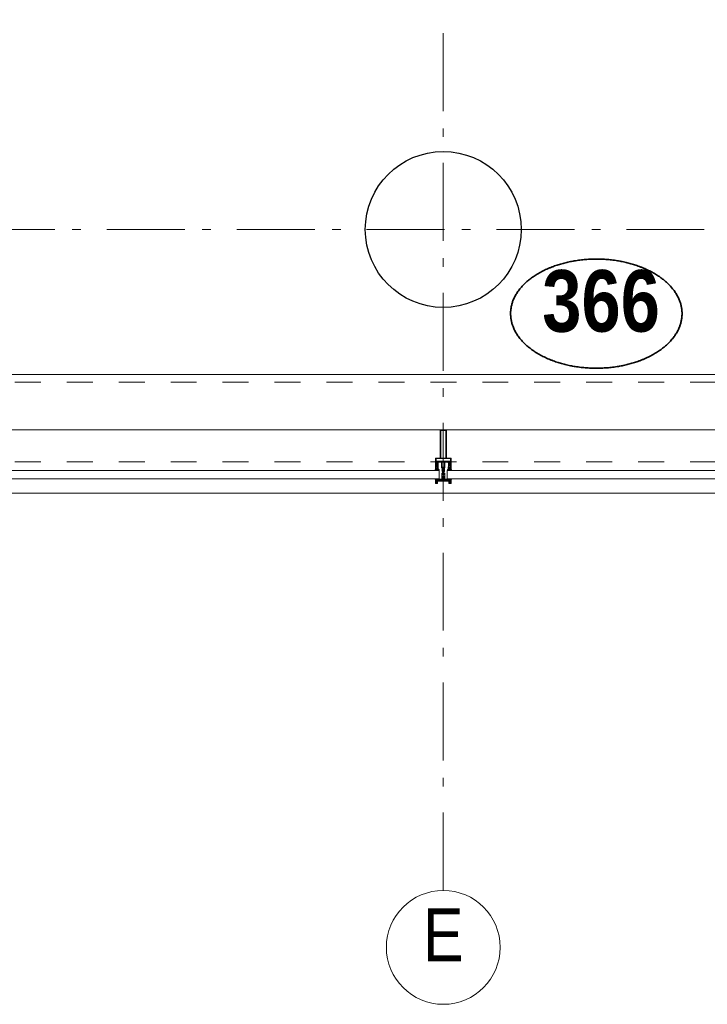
# Model space of a CAD drawing. Header units: millimetres. Extents: x 45699 to 251499, y 244 to 86446.
# Tile 152 of 240: x 239771 to 241977, y 6555 to 9713. Entities that reach past the tile are written whole.
import ezdxf
from ezdxf.enums import TextEntityAlignment as Align

# ---------------------------------------------------------------- set-up
doc = ezdxf.new("R2010")
doc.units = ezdxf.units.MM
doc.header["$LTSCALE"] = 400
doc.linetypes.add('STYLE_01', pattern=[0.416641, 0.208282, -0.208359])
doc.linetypes.add('STYLE_06', pattern=[1.041641, 0.625, -0.208282, 0.069427, -0.138931])
for name, color, linetype, lineweight in [('Detailaanduiding', 5, 'Continuous', 70), ('mat-beton (ihwg)', 5, 'Continuous', 25), ('mat-glas', 140, 'Continuous', 15), ('None', 7, 'Continuous', 9)]:
    doc.layers.add(name, color=color, linetype=linetype, lineweight=lineweight)
doc.styles.add('Arial Narrow', font='ARIALN.TTF', dxfattribs={"height": 222.25})
doc.styles.add('Arial Narrow (bold)', font='ARIALNB.TTF', dxfattribs={"height": 172.861111})
doc.styles.get("Standard").update_dxf_attribs({"font": 'arial.ttf'})

# ---------------------------------------------------------------- blocks, each defined once
blk = doc.blocks.new('*U584')
at = {"layer": 'None', "color": 8, "linetype": 'Continuous', "lineweight": 9, "flags": 128}
for points in [[(52231.2, -35283), (52231.2, -35283, 0.390793), (52232.8, -35281.7), (52232.8, -35281.7, 0.390793), (52231.6, -35280), (52231.6, -35280, -0.352623), (52230.1, -35278.1), (52230.1, -35271.3), (52230.1, -35271.3, 0.414214), (52229.8, -35271), (52228.5, -35271), (52228, -35271.2), (52228, -35271.2, -0.520293), (52227.7, -35271), (52227.7, -35268.3), (52227.9, -35268.2), (52227.9, -35266.2), (52227.9, -35266.2, -0.577863), (52227.9, -35265.9), (52228, -35265.9), (52228, -35265.9, 0.366605), (52228.3, -35265.7), (52228.3, -35265.7, 0.366605), (52228.1, -35265.3), (52228.1, -35265.3, -0.130834), (52226.8, -35264.3), (52226.8, -35264.3, 0.439074), (52225.3, -35264.3), (52225.3, -35264.3, -0.133252), (52224, -35265.3), (52224, -35265.3, 0.366605), (52223.8, -35265.7), (52223.8, -35265.7, 0.366605), (52224.1, -35265.9), (52224.2, -35265.9), (52224.2, -35265.9, -0.577455), (52224.3, -35266.2), (52224.3, -35268.2), (52224.4, -35268.3), (52224.4, -35271), (52224.4, -35271, -0.52048), (52224.1, -35271.2), (52223.6, -35271), (52221.4, -35271), (52221.4, -35271, 0.414214), (52221.1, -35271.3), (52221.1, -35279.1), (52221.1, -35279.1, -0.255976), (52220.1, -35280.8), (52220.1, -35280.8, 0.749676), (52220.8, -35283), (52224.9, -35283), (52224.9, -35283, 0.414214), (52226.9, -35281), (52226.9, -35281, -0.402808), (52227.3, -35280.5), (52227.3, -35280.5, -0.402808), (52227.9, -35281), (52227.9, -35281, 0.233259), (52228.1, -35281.3), (52231.4, -35281.8), (52231.4, -35281.8, -0.419014), (52231.5, -35281.9), (52231.5, -35281.9, -0.419014), (52231.4, -35282), (52230.1, -35282), (52230.1, -35282, 0.414214), (52229.6, -35282.5), (52229.6, -35282.5, 0.414214), (52230.1, -35283)], [(52271.1, -35270.8), (52271.1, -35255), (52269.1, -35255), (52223, -35255), (52221.1, -35255), (52221.1, -35270.8), (52223.9, -35270.8), (52223.9, -35266.2), (52223.4, -35266.2), (52223.4, -35264.8), (52223.9, -35264.8), (52223.9, -35262.9), (52224.2, -35262.7), (52224.2, -35258.5), (52224.2, -35258.5, -0.414214), (52225.9, -35256.8), (52225.9, -35256.8), (52225.9, -35256.8, -0.414214), (52227.6, -35258.5), (52227.6, -35262.7), (52227.9, -35262.9), (52227.9, -35264.8), (52228.4, -35264.8), (52228.4, -35266.2), (52227.9, -35266.2), (52227.9, -35270.8), (52229.7, -35270.8), (52229.7, -35258), (52229.7, -35258, -0.414214), (52230.9, -35256.8), (52230.9, -35256.8), (52239.5, -35256.8), (52239.5, -35256.8, -0.414214), (52240.7, -35258), (52240.7, -35275), (52242.1, -35275), (52242.1, -35277.8), (52241.7, -35278.2), (52242.1, -35278.6), (52242.1, -35279.2), (52241.7, -35279.6), (52242.1, -35280), (52242.1, -35280.6), (52241.7, -35281), (52242.1, -35282), (52242.1, -35286.8), (52243.8, -35286.8), (52243.8, -35276), (52243.8, -35276, -0.414214), (52246, -35273.8), (52246.1, -35273.8), (52246.1, -35273.8, -0.414214), (52248.3, -35276), (52248.3, -35286.8), (52250, -35286.8), (52250, -35282), (52250.4, -35281), (52250, -35280.6), (52250, -35280), (52250.4, -35279.6), (52250, -35279.2), (52250, -35278.6), (52250.4, -35278.2), (52250, -35277.8), (52250, -35275), (52251.4, -35275), (52251.4, -35258), (52251.4, -35258, -0.414214), (52252.6, -35256.8), (52252.6, -35256.8), (52261.2, -35256.8), (52261.2, -35256.8, -0.414214), (52262.4, -35258), (52262.4, -35270.8), (52264.3, -35270.8), (52264.3, -35266.2), (52263.8, -35266.2), (52263.8, -35264.8), (52264.3, -35264.8), (52264.3, -35262.9), (52264.5, -35262.7), (52264.5, -35258.5), (52264.5, -35258.5, -0.414214), (52266.2, -35256.8), (52266.2, -35256.8), (52266.2, -35256.8, -0.414214), (52267.9, -35258.5), (52267.9, -35262.7), (52268.2, -35262.9), (52268.2, -35264.8), (52268.7, -35264.8), (52268.7, -35266.2), (52268.2, -35266.2), (52268.2, -35270.8)], [(52223.1, -35274.1), (52223.1, -35274.1, -0.414214), (52223.9, -35273.2), (52223.9, -35273.2, -0.414214), (52224.8, -35274.1), (52224.8, -35277), (52224.8, -35277, -0.414214), (52223.9, -35277.8), (52223.9, -35277.8, -0.414214), (52223.1, -35277)], [(52225.1, -35266, -0.29188), (52225.3, -35265.5), (52225.8, -35265.1), (52225.8, -35265.1, -0.344328), (52226.4, -35265.1), (52226.9, -35265.5), (52226.9, -35265.5, -0.29188), (52227, -35266), (52226.6, -35267.7), (52226.6, -35267.7, -0.348796), (52226.1, -35268.2), (52226.1, -35268.2, -0.348796), (52225.5, -35267.7), (52225.1, -35266)], [(52227.2, -35277.8, -0.414214), (52226.4, -35277), (52226.4, -35274.1), (52226.4, -35274.1, -0.414214), (52227.2, -35273.2), (52227.2, -35273.2, -0.414214), (52228.1, -35274.1), (52228.1, -35277), (52228.1, -35277, -0.414214), (52227.2, -35277.8)], [(52260.9, -35283), (52260.9, -35283, -0.390793), (52259.3, -35281.7), (52259.3, -35281.7, -0.390793), (52260.5, -35280), (52260.5, -35280, 0.352623), (52262.1, -35278.1), (52262.1, -35271.3), (52262.1, -35271.3, -0.414214), (52262.4, -35271), (52263.6, -35271), (52264.1, -35271.2), (52264.1, -35271.2, 0.520293), (52264.4, -35271), (52264.4, -35268.3), (52264.3, -35268.2), (52264.3, -35266.2), (52264.3, -35266.2, 0.577863), (52264.2, -35265.9), (52264.1, -35265.9), (52264.1, -35265.9, -0.366605), (52263.8, -35265.7), (52263.8, -35265.7, -0.366605), (52264, -35265.3), (52264, -35265.3, 0.130834), (52265.3, -35264.3), (52265.3, -35264.3, -0.439074), (52266.8, -35264.3), (52266.8, -35264.3, 0.133252), (52268.1, -35265.3), (52268.1, -35265.3, -0.366605), (52268.3, -35265.7), (52268.3, -35265.7, -0.366605), (52268, -35265.9), (52267.9, -35265.9), (52267.9, -35265.9, 0.577455), (52267.9, -35266.2), (52267.9, -35268.2), (52267.7, -35268.3), (52267.7, -35271), (52267.7, -35271, 0.52048), (52268, -35271.2), (52268.5, -35271), (52270.8, -35271), (52270.8, -35271, -0.414214), (52271.1, -35271.3), (52271.1, -35279.1), (52271.1, -35279.1, 0.255976), (52272, -35280.8), (52272, -35280.8, -0.749676), (52271.3, -35283), (52267.3, -35283), (52267.3, -35283, -0.414214), (52265.3, -35281), (52265.3, -35281, 0.402808), (52264.8, -35280.5), (52264.8, -35280.5, 0.402808), (52264.3, -35281), (52264.3, -35281, -0.233259), (52264, -35281.3), (52260.7, -35281.8), (52260.7, -35281.8, 0.419014), (52260.6, -35281.9), (52260.6, -35281.9, 0.419014), (52260.7, -35282), (52262, -35282), (52262, -35282, -0.414214), (52262.5, -35282.5), (52262.5, -35282.5, -0.414214), (52262, -35283)], [(52264.9, -35277.8, 0.414214), (52265.8, -35277), (52265.8, -35274.1), (52265.8, -35274.1, 0.414214), (52264.9, -35273.2), (52264.9, -35273.2, 0.414214), (52264.1, -35274.1), (52264.1, -35277), (52264.1, -35277, 0.414214), (52264.9, -35277.8)], [(52267, -35266, 0.29188), (52266.9, -35265.5), (52266.4, -35265.1), (52266.4, -35265.1, 0.344328), (52265.8, -35265.1), (52265.3, -35265.5), (52265.3, -35265.5, 0.29188), (52265.1, -35266), (52265.5, -35267.7), (52265.5, -35267.7, 0.348796), (52266.1, -35268.2), (52266.1, -35268.2, 0.348796), (52266.6, -35267.7), (52267, -35266)], [(52269.1, -35274.1), (52269.1, -35274.1, 0.414214), (52268.2, -35273.2), (52268.2, -35273.2, 0.414214), (52267.4, -35274.1), (52267.4, -35277), (52267.4, -35277, 0.414214), (52268.2, -35277.8), (52268.2, -35277.8, 0.414214), (52269.1, -35277)], [(52225.3, -35280), (52225.3, -35280, -0.552342), (52225.9, -35281.2), (52225.9, -35281.2, -0.263556), (52224.2, -35282.2), (52220.7, -35282.2), (52220.7, -35282.2, -0.437017), (52220.4, -35281.9), (52220.4, -35281.9, -0.437017), (52220.7, -35281.6), (52220.7, -35281.6, 0.396568), (52222.4, -35280.3), (52222.4, -35280.3, -0.418874), (52222.9, -35279.8)], [(52266.8, -35280), (52266.8, -35280, 0.552342), (52266.2, -35281.2), (52266.2, -35281.2, 0.263556), (52267.9, -35282.2), (52271.4, -35282.2), (52271.4, -35282.2, 0.437017), (52271.7, -35281.9), (52271.7, -35281.9, 0.437017), (52271.4, -35281.6), (52271.4, -35281.6, -0.396568), (52269.7, -35280.3), (52269.7, -35280.3, 0.418874), (52269.2, -35279.8)]]:
    blk.add_lwpolyline(points, format="xyb", close=True, dxfattribs=at)
blk.add_lwpolyline([(52250.1, -35256.8), (52250.1, -35272.5), (52242, -35272.5), (52242, -35256.8)], close=True, dxfattribs=at)
blk = doc.blocks.new('*U585')
at = {"layer": 'None', "color": 7}
blk.add_blockref('*U584', (0, 0), dxfattribs=at)
blk = doc.blocks.new('*U586')
at = {"layer": 'None', "color": 8, "linetype": 'Continuous', "lineweight": 9, "flags": 128}
for points in [[(52236.1, -35153), (52256.1, -35153), (52256.1, -35243), (52271.1, -35243), (52271.1, -35255), (52221.1, -35255), (52221.1, -35243), (52236.1, -35243)], [(52238.1, -35155), (52238.1, -35243), (52254.1, -35243), (52254.1, -35155)], [(52254.1, -35245), (52238.1, -35245), (52223.1, -35245), (52223.1, -35253), (52269.1, -35253), (52269.1, -35245)]]:
    blk.add_lwpolyline(points, close=True, dxfattribs=at)
blk = doc.blocks.new('*U587')
at = {"layer": 'None', "color": 7}
for name in ['*U586', '*U585']:
    blk.add_blockref(name, (0, 0), dxfattribs=at)
blk = doc.blocks.new('*U588')
at = {"layer": 'None', "color": 8, "linetype": 'Continuous', "lineweight": 9}
for p, q in [((52222.1, -35313.1), (52223.1, -35317.1)), ((52244.1, -35313.1), (52222.1, -35313.1)), ((52223.1, -35317.1), (52222.1, -35318.1)), ((52222.1, -35318.1), (52223.1, -35320.1)), ((52223.1, -35320.1), (52224.1, -35321.1)), ((52224.1, -35321.1), (52224.1, -35323.1)), ((52224.1, -35323.1), (52225.1, -35323.1)), ((52225.1, -35316.1), (52226.1, -35315.1)), ((52225.1, -35322.1), (52225.1, -35316.1)), ((52225.1, -35323.1), (52225.1, -35322.1)), ((52226.1, -35315.1), (52266.1, -35315.1)), ((52246.1, -35311.1), (52244.1, -35312.1)), ((52244.1, -35312.1), (52244.1, -35313.1)), ((52247.1, -35312.1), (52246.1, -35311.1)), ((52247.1, -35313.1), (52247.1, -35312.1)), ((52269.1, -35313.1), (52247.1, -35313.1)), ((52266.1, -35315.1), (52266.1, -35316.1)), ((52266.1, -35316.1), (52266.1, -35322.1)), ((52266.1, -35322.1), (52266.1, -35323.1)), ((52266.1, -35323.1), (52267.1, -35323.1)), ((52267.1, -35323.1), (52268.1, -35321.1)), ((52268.1, -35317.1), (52269.1, -35313.1)), ((52269.1, -35318.1), (52268.1, -35317.1)), ((52268.1, -35320.1), (52269.1, -35318.1)), ((52268.1, -35321.1), (52268.1, -35320.1))]:
    blk.add_line(p, q, dxfattribs=at)
at = {"layer": 'None', "color": 8, "linetype": 'Continuous', "lineweight": 9, "flags": 128}
blk.add_lwpolyline([(52269.1, -35313.1), (52247.1, -35313.1), (52247.1, -35312.1), (52246.1, -35311.1), (52244.1, -35312.1), (52244.1, -35313.1), (52222.1, -35313.1), (52223.1, -35317.1), (52223.1, -35317.1), (52223.1, -35317.1), (52222.1, -35318.1), (52222.1, -35318.1), (52223.1, -35320.1), (52224.1, -35321.1), (52224.1, -35323.1), (52225.1, -35323.1), (52225.1, -35323.1), (52225.1, -35322.1), (52225.1, -35316.1), (52226.1, -35315.1), (52266.1, -35315.1), (52266.1, -35316.1), (52266.1, -35322.1), (52266.1, -35323.1), (52267.1, -35323.1), (52267.1, -35323.1), (52268.1, -35321.1), (52268.1, -35320.1), (52269.1, -35318.1), (52269.1, -35318.1), (52268.1, -35317.1), (52268.1, -35317.1), (52268.1, -35317.1)], close=True, dxfattribs=at)
at = {"layer": 'None', "color": 0, "flags": 1}
blk.add_attdef('GRUPPE', (52222.1, -35330.8), '', height=4.23, dxfattribs=at)
blk = doc.blocks.new('*U589')
at = {"layer": 'None', "color": 8, "linetype": 'Continuous', "lineweight": 9}
for p, q in [((52243.1, -35291.1), (52241.1, -35291.1)), ((52241.1, -35291.1), (52241.1, -35308.1)), ((52242.1, -35293.1), (52243.1, -35293.1)), ((52242.1, -35296.1), (52242.1, -35293.1)), ((52243.1, -35297.1), (52242.1, -35296.1)), ((52242.1, -35303.1), (52243.1, -35302.1)), ((52242.1, -35307.1), (52242.1, -35303.1)), ((52244.1, -35290.1), (52243.1, -35291.1)), ((52243.1, -35293.1), (52245.1, -35293.1)), ((52243.1, -35296.1), (52243.1, -35297.1)), ((52244.1, -35296.1), (52243.1, -35296.1)), ((52243.1, -35302.1), (52245.1, -35300.1)), ((52245.1, -35279.1), (52244.1, -35280.1)), ((52244.1, -35280.1), (52244.1, -35281.1)), ((52244.1, -35281.1), (52244.1, -35283.1)), ((52244.1, -35283.1), (52244.1, -35284.1)), ((52244.1, -35284.1), (52244.1, -35286.1)), ((52244.1, -35286.1), (52244.1, -35288.1)), ((52244.1, -35288.1), (52244.1, -35289.1)), ((52244.1, -35289.1), (52244.1, -35290.1)), ((52246.1, -35295.1), (52244.1, -35296.1)), ((52246.1, -35278.1), (52245.1, -35279.1)), ((52245.1, -35280.1), (52246.1, -35279.1)), ((52245.1, -35282.1), (52245.1, -35280.1)), ((52245.1, -35283.1), (52245.1, -35282.1)), ((52245.1, -35284.1), (52245.1, -35283.1)), ((52245.1, -35286.1), (52245.1, -35284.1)), ((52245.1, -35288.1), (52245.1, -35286.1)), ((52245.1, -35290.1), (52245.1, -35288.1)), ((52246.1, -35291.1), (52245.1, -35290.1)), ((52245.1, -35293.1), (52246.1, -35292.1)), ((52245.1, -35300.1), (52247.1, -35300.1)), ((52247.1, -35279.1), (52246.1, -35278.1)), ((52246.1, -35279.1), (52247.1, -35280.1)), ((52247.1, -35290.1), (52246.1, -35291.1)), ((52246.1, -35292.1), (52248.1, -35293.1)), ((52248.1, -35296.1), (52246.1, -35295.1)), ((52248.1, -35280.1), (52247.1, -35279.1)), ((52247.1, -35280.1), (52247.1, -35282.1)), ((52247.1, -35282.1), (52247.1, -35283.1)), ((52247.1, -35283.1), (52247.1, -35284.1)), ((52247.1, -35284.1), (52247.1, -35286.1)), ((52247.1, -35286.1), (52247.1, -35287.1)), ((52247.1, -35287.1), (52247.1, -35288.1)), ((52247.1, -35288.1), (52247.1, -35290.1)), ((52247.1, -35300.1), (52249.1, -35302.1)), ((52248.1, -35281.1), (52248.1, -35280.1)), ((52248.1, -35283.1), (52248.1, -35281.1)), ((52248.1, -35284.1), (52248.1, -35283.1)), ((52248.1, -35286.1), (52248.1, -35284.1)), ((52248.1, -35288.1), (52248.1, -35286.1)), ((52248.1, -35289.1), (52248.1, -35288.1)), ((52248.1, -35290.1), (52248.1, -35289.1)), ((52249.1, -35291.1), (52248.1, -35290.1)), ((52248.1, -35293.1), (52249.1, -35293.1)), ((52249.1, -35296.1), (52248.1, -35296.1)), ((52251.1, -35291.1), (52249.1, -35291.1)), ((52249.1, -35293.1), (52250.1, -35293.1)), ((52249.1, -35297.1), (52249.1, -35296.1)), ((52250.1, -35296.1), (52249.1, -35297.1)), ((52249.1, -35302.1), (52250.1, -35303.1)), ((52250.1, -35293.1), (52250.1, -35296.1)), ((52250.1, -35303.1), (52250.1, -35307.1)), ((52251.1, -35308.1), (52251.1, -35291.1)), ((52241.1, -35308.1), (52241.1, -35309.1)), ((52241.1, -35309.1), (52242.1, -35309.1)), ((52243.1, -35307.1), (52242.1, -35307.1)), ((52242.1, -35309.1), (52243.1, -35309.1)), ((52243.1, -35308.1), (52243.1, -35307.1)), ((52243.1, -35309.1), (52243.1, -35308.1)), ((52249.1, -35307.1), (52249.1, -35308.1)), ((52250.1, -35307.1), (52249.1, -35307.1)), ((52249.1, -35308.1), (52249.1, -35309.1)), ((52249.1, -35309.1), (52250.1, -35309.1)), ((52250.1, -35309.1), (52251.1, -35309.1)), ((52251.1, -35309.1), (52251.1, -35308.1))]:
    blk.add_line(p, q, dxfattribs=at)
at = {"layer": 'None', "color": 8, "linetype": 'Continuous', "lineweight": 9, "flags": 128}
for points in [[(52241.1, -35291.1), (52241.1, -35308.1), (52241.1, -35309.1), (52242.1, -35309.1), (52243.1, -35309.1), (52243.1, -35308.1), (52243.1, -35307.1), (52243.1, -35307.1), (52242.1, -35307.1), (52242.1, -35303.1), (52243.1, -35302.1), (52245.1, -35300.1), (52247.1, -35300.1), (52249.1, -35302.1), (52250.1, -35303.1), (52250.1, -35307.1), (52249.1, -35307.1), (52249.1, -35307.1), (52249.1, -35308.1), (52249.1, -35309.1), (52250.1, -35309.1), (52251.1, -35309.1), (52251.1, -35308.1), (52251.1, -35291.1), (52249.1, -35291.1), (52248.1, -35290.1), (52248.1, -35289.1), (52248.1, -35288.1), (52248.1, -35286.1), (52248.1, -35284.1), (52248.1, -35284.1), (52248.1, -35284.1), (52248.1, -35283.1), (52248.1, -35281.1), (52248.1, -35280.1), (52247.1, -35279.1), (52247.1, -35279.1), (52246.1, -35278.1), (52245.1, -35279.1), (52245.1, -35279.1), (52244.1, -35280.1), (52244.1, -35281.1), (52244.1, -35283.1), (52244.1, -35284.1), (52244.1, -35284.1), (52244.1, -35284.1), (52244.1, -35286.1), (52244.1, -35288.1), (52244.1, -35289.1), (52244.1, -35290.1), (52243.1, -35291.1)], [(52249.1, -35293.1), (52250.1, -35293.1), (52250.1, -35296.1), (52249.1, -35297.1), (52249.1, -35297.1), (52249.1, -35296.1), (52248.1, -35296.1), (52246.1, -35295.1), (52244.1, -35296.1), (52243.1, -35296.1), (52243.1, -35297.1), (52242.1, -35296.1), (52242.1, -35293.1), (52243.1, -35293.1), (52245.1, -35293.1), (52246.1, -35292.1), (52248.1, -35293.1)]]:
    blk.add_lwpolyline(points, close=True, dxfattribs=at)
blk.add_lwpolyline([(52247.1, -35290.1), (52246.1, -35291.1), (52245.1, -35290.1), (52245.1, -35288.1), (52245.1, -35288.1), (52245.1, -35286.1), (52245.1, -35284.1), (52245.1, -35283.1), (52245.1, -35283.1), (52245.1, -35282.1), (52245.1, -35282.1), (52245.1, -35280.1), (52246.1, -35279.1), (52247.1, -35280.1), (52247.1, -35282.1), (52247.1, -35282.1), (52247.1, -35283.1), (52247.1, -35283.1), (52247.1, -35284.1), (52247.1, -35286.1), (52247.1, -35287.1), (52247.1, -35287.1), (52247.1, -35288.1), (52247.1, -35288.1), (52247.1, -35290.1)], dxfattribs=at)
at = {"layer": 'None', "color": 0, "flags": 1}
blk.add_attdef('GRUPPE', (52241.1, -35316.8), '', height=4.23, dxfattribs=at)
blk = doc.blocks.new('*U590')
at = {"layer": 'None', "color": 8, "linetype": 'Continuous', "lineweight": 9}
for p, q in [((52242.1, -35305.1), (52243.1, -35305.1)), ((52243.1, -35306.1), (52242.1, -35305.1)), ((52243.1, -35305.1), (52245.1, -35302.1)), ((52244.1, -35306.1), (52243.1, -35306.1)), ((52244.1, -35308.1), (52244.1, -35306.1)), ((52245.1, -35302.1), (52246.1, -35302.1)), ((52246.1, -35303.1), (52245.1, -35304.1)), ((52245.1, -35304.1), (52245.1, -35308.1)), ((52246.1, -35302.1), (52247.1, -35302.1)), ((52247.1, -35304.1), (52246.1, -35303.1)), ((52247.1, -35302.1), (52249.1, -35305.1)), ((52247.1, -35308.1), (52247.1, -35304.1)), ((52248.1, -35306.1), (52248.1, -35308.1)), ((52249.1, -35306.1), (52248.1, -35306.1)), ((52250.1, -35305.1), (52249.1, -35306.1)), ((52249.1, -35305.1), (52250.1, -35305.1)), ((52219.1, -35310.1), (52221.1, -35310.1)), ((52219.1, -35311.1), (52219.1, -35310.1)), ((52220.1, -35311.1), (52219.1, -35311.1)), ((52221.1, -35312.1), (52220.1, -35311.1)), ((52221.1, -35310.1), (52222.1, -35311.1)), ((52221.1, -35313.1), (52221.1, -35312.1)), ((52244.1, -35313.1), (52221.1, -35313.1)), ((52222.1, -35311.1), (52223.1, -35311.1)), ((52223.1, -35311.1), (52224.1, -35310.1)), ((52224.1, -35310.1), (52225.1, -35311.1)), ((52225.1, -35311.1), (52226.1, -35310.1)), ((52226.1, -35310.1), (52227.1, -35311.1)), ((52227.1, -35311.1), (52228.1, -35310.1)), ((52228.1, -35310.1), (52229.1, -35310.1)), ((52229.1, -35310.1), (52229.1, -35311.1)), ((52229.1, -35311.1), (52230.1, -35311.1)), ((52230.1, -35310.1), (52231.1, -35310.1)), ((52230.1, -35311.1), (52230.1, -35310.1)), ((52231.1, -35310.1), (52231.1, -35311.1)), ((52231.1, -35311.1), (52232.1, -35311.1)), ((52232.1, -35310.1), (52233.1, -35310.1)), ((52232.1, -35311.1), (52232.1, -35310.1)), ((52233.1, -35310.1), (52235.1, -35311.1)), ((52235.1, -35311.1), (52241.1, -35311.1)), ((52241.1, -35311.1), (52243.1, -35311.1)), ((52243.1, -35310.1), (52244.1, -35308.1)), ((52243.1, -35311.1), (52243.1, -35310.1)), ((52245.1, -35312.1), (52244.1, -35313.1)), ((52245.1, -35308.1), (52246.1, -35309.1)), ((52246.1, -35311.1), (52245.1, -35312.1)), ((52246.1, -35309.1), (52247.1, -35308.1)), ((52247.1, -35312.1), (52246.1, -35311.1)), ((52248.1, -35313.1), (52247.1, -35312.1)), ((52248.1, -35308.1), (52249.1, -35310.1)), ((52271.1, -35313.1), (52248.1, -35313.1)), ((52249.1, -35310.1), (52249.1, -35311.1)), ((52249.1, -35311.1), (52251.1, -35311.1)), ((52251.1, -35311.1), (52257.1, -35311.1)), ((52257.1, -35311.1), (52259.1, -35310.1)), ((52259.1, -35310.1), (52260.1, -35310.1)), ((52260.1, -35310.1), (52260.1, -35311.1)), ((52260.1, -35311.1), (52261.1, -35311.1)), ((52261.1, -35310.1), (52262.1, -35310.1)), ((52261.1, -35311.1), (52261.1, -35310.1)), ((52262.1, -35310.1), (52262.1, -35311.1)), ((52262.1, -35311.1), (52263.1, -35311.1)), ((52263.1, -35310.1), (52264.1, -35310.1)), ((52263.1, -35311.1), (52263.1, -35310.1)), ((52264.1, -35310.1), (52265.1, -35311.1)), ((52265.1, -35311.1), (52266.1, -35310.1)), ((52266.1, -35310.1), (52267.1, -35311.1)), ((52267.1, -35311.1), (52268.1, -35310.1)), ((52268.1, -35310.1), (52269.1, -35311.1)), ((52269.1, -35311.1), (52271.1, -35310.1)), ((52271.1, -35310.1), (52273.1, -35310.1)), ((52272.1, -35311.1), (52271.1, -35313.1)), ((52273.1, -35311.1), (52272.1, -35311.1)), ((52273.1, -35310.1), (52273.1, -35311.1))]:
    blk.add_line(p, q, dxfattribs=at)
at = {"layer": 'None', "color": 8, "linetype": 'Continuous', "lineweight": 9, "flags": 128}
blk.add_lwpolyline([(52221.1, -35313.1), (52221.1, -35312.1), (52220.1, -35311.1), (52219.1, -35311.1), (52219.1, -35310.1), (52219.1, -35310.1), (52219.1, -35310.1), (52219.1, -35310.1), (52219.1, -35310.1), (52219.1, -35310.1), (52221.1, -35310.1), (52222.1, -35311.1), (52223.1, -35311.1), (52224.1, -35310.1), (52224.1, -35310.1), (52224.1, -35310.1), (52224.1, -35310.1), (52224.1, -35310.1), (52225.1, -35311.1), (52225.1, -35311.1), (52225.1, -35311.1), (52225.1, -35311.1), (52225.1, -35311.1), (52226.1, -35310.1), (52226.1, -35310.1), (52226.1, -35310.1), (52226.1, -35310.1), (52226.1, -35310.1), (52227.1, -35311.1), (52227.1, -35311.1), (52227.1, -35311.1), (52227.1, -35311.1), (52228.1, -35310.1), (52228.1, -35310.1), (52228.1, -35310.1), (52228.1, -35310.1), (52229.1, -35310.1), (52229.1, -35311.1), (52229.1, -35311.1), (52230.1, -35311.1), (52230.1, -35311.1), (52230.1, -35310.1), (52230.1, -35310.1), (52230.1, -35310.1), (52231.1, -35310.1), (52231.1, -35310.1), (52231.1, -35311.1), (52231.1, -35311.1), (52232.1, -35311.1), (52232.1, -35311.1), (52232.1, -35311.1), (52232.1, -35310.1), (52232.1, -35310.1), (52233.1, -35310.1), (52233.1, -35310.1), (52233.1, -35310.1), (52233.1, -35310.1), (52235.1, -35311.1), (52241.1, -35311.1), (52243.1, -35311.1), (52243.1, -35310.1), (52244.1, -35308.1), (52244.1, -35306.1), (52244.1, -35306.1), (52244.1, -35306.1), (52243.1, -35306.1), (52243.1, -35306.1), (52242.1, -35305.1), (52243.1, -35305.1), (52245.1, -35302.1), (52246.1, -35302.1), (52247.1, -35302.1), (52249.1, -35305.1), (52250.1, -35305.1), (52249.1, -35306.1), (52249.1, -35306.1), (52248.1, -35306.1), (52248.1, -35306.1), (52248.1, -35306.1), (52248.1, -35308.1), (52249.1, -35310.1), (52249.1, -35311.1), (52251.1, -35311.1), (52257.1, -35311.1), (52259.1, -35310.1), (52259.1, -35310.1), (52259.1, -35310.1), (52259.1, -35310.1), (52260.1, -35310.1), (52260.1, -35310.1), (52260.1, -35311.1), (52260.1, -35311.1), (52260.1, -35311.1), (52261.1, -35311.1), (52261.1, -35310.1), (52261.1, -35310.1), (52262.1, -35310.1), (52262.1, -35310.1), (52262.1, -35310.1), (52262.1, -35311.1), (52262.1, -35311.1), (52263.1, -35311.1), (52263.1, -35311.1), (52263.1, -35310.1), (52264.1, -35310.1), (52264.1, -35310.1), (52264.1, -35310.1), (52264.1, -35310.1), (52265.1, -35311.1), (52265.1, -35311.1), (52265.1, -35311.1), (52265.1, -35311.1), (52265.1, -35311.1), (52266.1, -35310.1), (52266.1, -35310.1), (52266.1, -35310.1), (52266.1, -35310.1), (52266.1, -35310.1), (52267.1, -35311.1), (52267.1, -35311.1), (52267.1, -35311.1), (52267.1, -35311.1), (52267.1, -35311.1), (52268.1, -35310.1), (52268.1, -35310.1), (52268.1, -35310.1), (52268.1, -35310.1), (52268.1, -35310.1), (52269.1, -35311.1), (52269.1, -35311.1), (52271.1, -35310.1), (52273.1, -35310.1), (52273.1, -35310.1), (52273.1, -35310.1), (52273.1, -35310.1), (52273.1, -35310.1), (52273.1, -35310.1), (52273.1, -35311.1), (52272.1, -35311.1), (52271.1, -35313.1), (52248.1, -35313.1), (52248.1, -35313.1), (52247.1, -35312.1), (52246.1, -35311.1), (52245.1, -35312.1), (52244.1, -35313.1), (52244.1, -35313.1), (52221.1, -35313.1)], dxfattribs=at)
blk.add_lwpolyline([(52247.1, -35304.1), (52246.1, -35303.1), (52245.1, -35304.1), (52245.1, -35308.1), (52246.1, -35309.1), (52247.1, -35308.1)], close=True, dxfattribs=at)
at = {"layer": 'None', "color": 0, "flags": 1}
blk.add_attdef('GRUPPE', (52219.1, -35320.8), '', height=4.23, dxfattribs=at)
blk = doc.blocks.new('*U591')
at = {"layer": 'None', "color": 8, "linetype": 'Continuous', "lineweight": 9}
for p, q in [((52221.1, -35325.1), (52221.1, -35313.1)), ((52221.1, -35313.1), (52222.1, -35313.1)), ((52227.1, -35325.1), (52221.1, -35325.1)), ((52222.1, -35313.1), (52223.1, -35317.1)), ((52223.1, -35317.1), (52222.1, -35318.1)), ((52222.1, -35318.1), (52222.1, -35324.1)), ((52222.1, -35324.1), (52226.1, -35324.1)), ((52226.1, -35316.1), (52265.1, -35316.1)), ((52226.1, -35324.1), (52226.1, -35316.1)), ((52227.1, -35317.1), (52227.1, -35325.1)), ((52264.1, -35317.1), (52227.1, -35317.1)), ((52264.1, -35325.1), (52264.1, -35317.1)), ((52271.1, -35325.1), (52264.1, -35325.1)), ((52265.1, -35316.1), (52265.1, -35324.1)), ((52265.1, -35324.1), (52270.1, -35324.1)), ((52269.1, -35317.1), (52270.1, -35313.1)), ((52270.1, -35317.1), (52269.1, -35317.1)), ((52270.1, -35313.1), (52271.1, -35313.1)), ((52270.1, -35324.1), (52270.1, -35317.1)), ((52271.1, -35313.1), (52271.1, -35325.1))]:
    blk.add_line(p, q, dxfattribs=at)
blk.add_lwpolyline([(52221.1, -35313.1), (52222.1, -35313.1), (52223.1, -35317.1), (52222.1, -35318.1), (52222.1, -35324.1), (52226.1, -35324.1), (52226.1, -35316.1), (52265.1, -35316.1), (52265.1, -35324.1), (52270.1, -35324.1), (52270.1, -35317.1), (52269.1, -35317.1), (52270.1, -35313.1), (52271.1, -35313.1), (52271.1, -35325.1), (52264.1, -35325.1), (52264.1, -35317.1), (52227.1, -35317.1), (52227.1, -35325.1), (52221.1, -35325.1)], close=True, dxfattribs=at)
at = {"layer": 'None', "color": 3}
for name in ['*U590', '*U589', '*U588']:
    blk.add_blockref(name, (0, 0), dxfattribs=at)
blk = doc.blocks.new('*U592')
at = {"layer": 'None', "color": 7}
for name in ['*U587', '*U591']:
    blk.add_blockref(name, (0, 0), dxfattribs=at)
blk = doc.blocks.new('*U665')
at = {"layer": 'mat-glas', "color": 140, "linetype": 'Continuous', "lineweight": 15}
for points in [[(52233.1, -35310), (50459.1, -35310), (50459.1, -35283), (52233.1, -35283)], [(52259.1, -35310), (54033.1, -35310), (54033.1, -35283), (52259.1, -35283)]]:
    blk.add_lwpolyline(points, close=True, dxfattribs=at)
at = {"layer": 'None', "color": 43, "linetype": 'Continuous', "lineweight": 9}
for p, q in [((58111.1, -34975.5), (43205.4, -34975.5)), ((58491.1, -35355.5), (43205.4, -35355.5))]:
    blk.add_line(p, q, dxfattribs=at)
at = {"layer": 'None', "color": 8, "linetype": 'Continuous', "lineweight": 5}
blk.add_line((43269.9, -35153), (58279.1, -35153), dxfattribs=at)
at = {"layer": 'None', "color": 8, "linetype": 'STYLE_01', "lineweight": 5}
for points in [[(43205.4, -35000), (58136.1, -35000), (58136.1, -20069.5)], [(43205.4, -35255), (58391.1, -35255), (58391.1, -20069.5)]]:
    blk.add_lwpolyline(points, dxfattribs=at)
at = {"layer": 'None', "color": 7}
blk.add_blockref('*U592', (0, 0), dxfattribs=at)
blk = doc.blocks.new('Kolom O 500')
at = {"layer": 'mat-beton (ihwg)', "lineweight": 25}
blk.add_circle((0, 0), 250, dxfattribs=at)
blk = doc.blocks.new('Detail')
at = {"layer": 'Detailaanduiding', "color": 1, "linetype": 'Continuous', "lineweight": 35}
blk.add_open_spline([(-134.1, 153.9), (-70.3, 177.4), (77, 177.4), (140.9, 153.9), (204.7, 130.5), (241.5, 89.9), (278.4, 49.3), (278.4, 2.4), (278.4, -44.5), (241.5, -85.1), (204.7, -125.7), (140.9, -149.2), (77, -172.6), (-70.3, -172.6), (-134.1, -149.2), (-198, -125.7), (-234.8, -85.1), (-271.6, -44.5), (-271.6, 2.4), (-271.6, 49.3), (-234.8, 89.9), (-198, 130.5), (-134.1, 153.9)], degree=2, knots=[0, 0, 0, 0.097932, 0.195864, 0.195864, 0.280023, 0.280023, 0.347931, 0.347931, 0.415846, 0.415846, 0.5, 0.5, 0.597932, 0.695864, 0.695864, 0.780023, 0.780023, 0.847931, 0.847931, 0.915846, 0.915846, 1, 1, 1], dxfattribs=at)
at = {"layer": 'Detailaanduiding', "style": 'Arial Narrow (bold)'}
blk.add_attdef('Detail', text='', height=197.6, dxfattribs=at).set_placement((-170.2, 142.2), align=Align.TOP_LEFT)
at = {"layer": 'None', "color": 0, "flags": 1}
blk.add_attdef('Fragment', (-271.6, -528.2), '', height=197.6, dxfattribs=at)
blk = doc.blocks.new('*U1465')
at = {"layer": 'None', "color": 43, "linetype": 'Continuous', "lineweight": 9}
blk.add_circle((52246.1, -36812.6), 182.6, dxfattribs=at)
at = {"layer": 'None', "color": 43, "insert": (52246.1, -36687.7), "char_height": 169.3, "width": 160.91, "attachment_point": 2, "style": 'Arial Narrow'}
blk.add_mtext('E', dxfattribs=at)

msp = doc.modelspace()

# ---------------------------------------------------------------- linework, layer by layer
at = {"layer": 'None', "color": 43, "linetype": 'STYLE_06', "lineweight": 9}
for p, q in [((241129.4, 6920), (241129.4, 39165.6)), ((251133.4, 9040), (217413.5, 9040))]:
    msp.add_line(p, q, dxfattribs=at)

# ---------------------------------------------------------------- block references
at = {"layer": 'Detailaanduiding', "color": 7}
msp.add_blockref('Detail', (241617.1, 8767.6), dxfattribs=at).add_auto_attribs({'Detail': '366'})
at = {"layer": 'None', "color": 7}
for name, p in [('*U665', (188883.4, 43550)), ('Kolom O 500', (241129.4, 9040)), ('*U1465', (188883.4, 43550))]:
    msp.add_blockref(name, p, dxfattribs=at)

doc.saveas('drawing.dxf')
